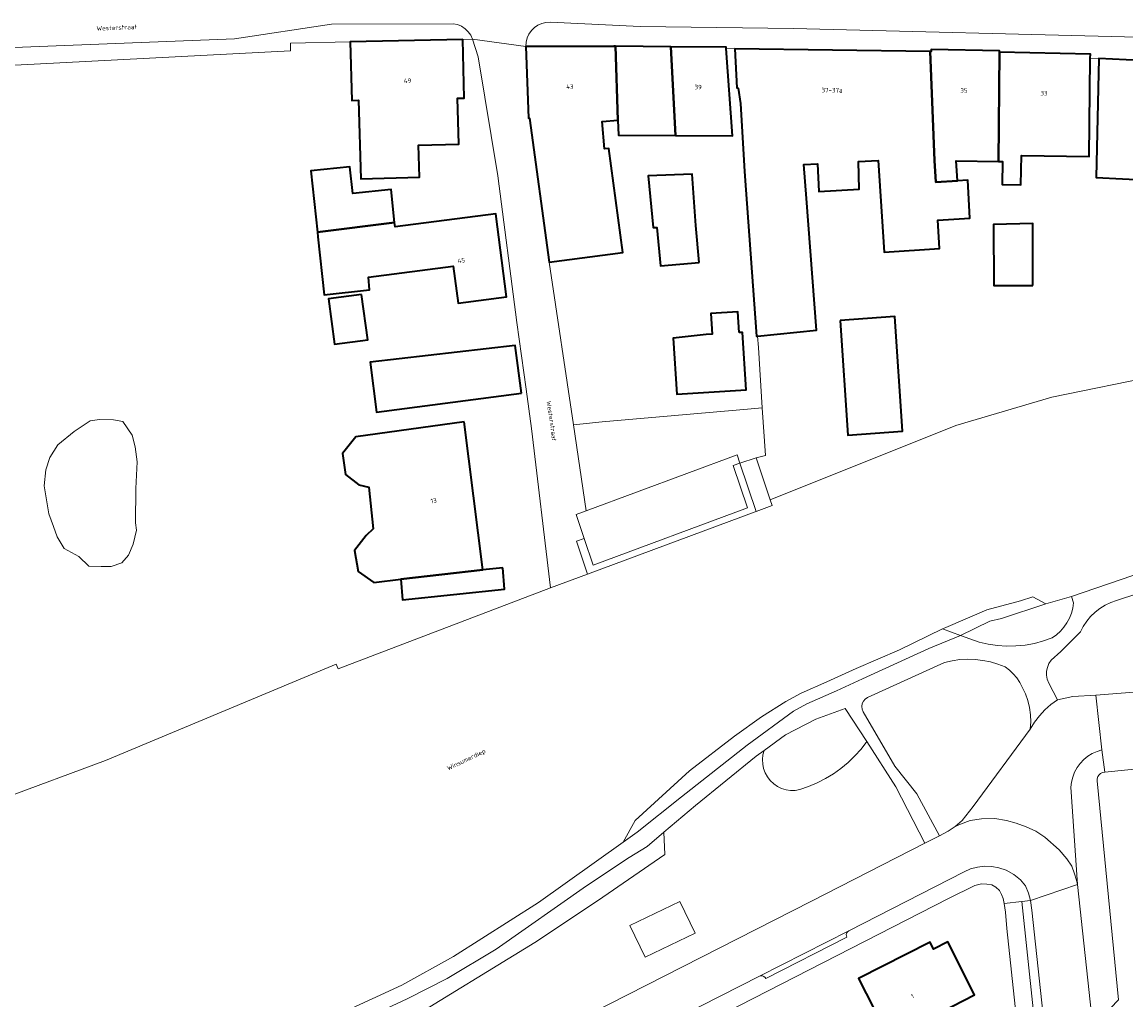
# Model space of a CAD drawing. Header units: metres. Extents: x 229229 to 231729, y 593167 to 595667.
# Tile 64 of 256: x 229903 to 230013, y 594553 to 594651. Entities that reach past the tile are written whole.
import ezdxf
from ezdxf.enums import TextEntityAlignment as Align

# ---------------------------------------------------------------- set-up
doc = ezdxf.new("R2010")
doc.units = ezdxf.units.M
for name, color, linetype, lineweight in [('B-WE-GR-BEPLANTING_CULTUUR_BOSPLANTSOEN-GV', 90, 'Continuous', 18), ('B-WE-GR-GROENVOORZIENING-GV', 80, 'Continuous', 18), ('B-WE-OG-BEBOUWING-GV', 7, 'Continuous', 35), ('B-WE-OG-BEBOUWING-T18', 10, 'Continuous', 18), ('B-WE-OG-BEBOUWING_SCHUUR-GV', 7, 'Continuous', 35), ('B-WE-OG-TERREIN_ERF-GV', 7, 'Continuous', 18), ('B-WE-OG-TOPOGRAFIE-T18', 10, 'Continuous', 18), ('B-WE-OG-WATER-GV', 130, 'Continuous', 18), ('B-WE-OG-WATER_SLOOT-GV', 120, 'Continuous', 18), ('B-WE-VH-VERHARDING_GESLOTEN-GV', 252, 'Continuous', 18), ('B-WE-VH-VERHARDING_HALFVERHARDING-GV', 252, 'Continuous', 18), ('B-WE-VH-VERHARDING_OPEN-GV', 252, 'Continuous', 18)]:
    doc.layers.add(name, color=color, linetype=linetype, lineweight=lineweight)
doc.styles.add('NLCS-ISO-M250-T18', font='NLCS-ISO.ttf', dxfattribs={"height": 0.45})

msp = doc.modelspace()

# ---------------------------------------------------------------- linework, layer by layer
at = {"layer": 'B-WE-GR-BEPLANTING_CULTUUR_BOSPLANTSOEN-GV'}
msp.add_lwpolyline([(230022.218, 594596.377), (230011.775, 594592.967), (230011.196, 594592.762), (230010.643, 594592.497), (230010.121, 594592.174), (230009.637, 594591.797), (230009.197, 594591.37), (230008.804, 594590.898), (230008.465, 594590.387), (230008.182, 594589.842), (230006.229, 594587.885), (230005.277, 594587.001), (230005.05, 594586.67), (230004.892, 594586.301), (230004.809, 594585.907), (230004.806, 594585.506), (230004.881, 594585.111), (230005.032, 594584.739), (230005.882, 594583.073), (230007.435, 594583.405), (230009.711, 594583.535), (230034.537, 594585.482)], dxfattribs=at)
at = {"layer": 'B-WE-GR-GROENVOORZIENING-GV'}
for points in [[(229973.597, 594606.434), (229975.018, 594602.205), (229959.627, 594596.473), (229958.732, 594599.138), (229957.961, 594598.879), (229959.068, 594595.585), (229975.78, 594601.809), (229975.879, 594601.846), (229974.262, 594606.657)], [(230007.494, 594592.723), (230007.292, 594593.351), (230004.737, 594592.618), (230000.313, 594591.171), (229999.159, 594590.89), (229996.238, 594589.481), (229998.083, 594588.816), (229998.988, 594588.609), (229999.906, 594588.476), (230000.832, 594588.417), (230001.76, 594588.434), (230002.683, 594588.526), (230003.596, 594588.692), (230004.493, 594588.931), (230005.367, 594589.242), (230005.798, 594589.547), (230006.192, 594589.9), (230006.541, 594590.297), (230006.842, 594590.731), (230007.091, 594591.197), (230007.284, 594591.689), (230007.419, 594592.2)], [(230003.176, 594580.14), (230003.232, 594580.857), (230003.213, 594581.577), (230003.118, 594582.29), (230002.948, 594582.989), (230002.706, 594583.667), (230002.393, 594584.315), (230002.142, 594584.794), (230001.841, 594585.243), (230001.492, 594585.655), (230001.1, 594586.027), (230000.669, 594586.354), (229999.951, 594586.631), (229999.212, 594586.846), (229998.458, 594586.998), (229997.694, 594587.087), (229996.925, 594587.111), (229996.156, 594587.071), (229995.394, 594586.966), (229994.643, 594586.798), (229986.982, 594583.29), (229986.748, 594583.14), (229986.564, 594582.932), (229986.445, 594582.682), (229986.398, 594582.408), (229986.429, 594582.132), (229986.535, 594581.875), (229989.706, 594576.467), (229991.887, 594573.697), (229994.131, 594569.514), (229995.009, 594569.964), (229995.716, 594570.422), (229996.41, 594571.045), (229997.51, 594572.422)], [(229986.892, 594578.894), (229984.757, 594582.212), (229981.828, 594581.123), (229978.798, 594579.574), (229976.665, 594578.029), (229976.549, 594577.583), (229976.503, 594577.125), (229976.527, 594576.665), (229976.62, 594576.214), (229976.781, 594575.782), (229977.005, 594575.38), (229977.288, 594575.017), (229977.623, 594574.701), (229978.002, 594574.439), (229978.417, 594574.238), (229978.857, 594574.103), (229979.313, 594574.036), (229979.773, 594574.039), (229980.228, 594574.112), (229981.104, 594574.415), (229981.957, 594574.781), (229982.78, 594575.208), (229983.571, 594575.692), (229984.324, 594576.233), (229985.037, 594576.827), (229985.705, 594577.471), (229986.324, 594578.161)], [(229939.131, 594552.322), (229940.717, 594550.835), (229953.826, 594558.863), (229960.082, 594563.022), (229966.784, 594567.638), (229966.69, 594569.888), (229965.003, 594568.461), (229963.233, 594567.345), (229958.966, 594564.533), (229949.987, 594558.224), (229945.076, 594555.288), (229941.102, 594553.272)], [(229968.281, 594562.964), (229969.798, 594559.799), (229964.819, 594557.413), (229963.302, 594560.578)]]:
    msp.add_lwpolyline(points, close=True, dxfattribs=at)
for points in [[(229957.591, 594550.864), (229981.405, 594562.996), (229992.681, 594568.771), (229989.788, 594574.392), (229986.892, 594578.894), (229986.324, 594578.161), (229985.705, 594577.471), (229985.037, 594576.827), (229984.324, 594576.233), (229983.571, 594575.692), (229982.78, 594575.208), (229981.957, 594574.781), (229981.104, 594574.415), (229980.228, 594574.112), (229979.773, 594574.039), (229979.313, 594574.036), (229978.857, 594574.103), (229978.417, 594574.238), (229978.002, 594574.439), (229977.623, 594574.701), (229977.288, 594575.017), (229977.005, 594575.38), (229976.781, 594575.782), (229976.62, 594576.214), (229976.527, 594576.665), (229976.503, 594577.125), (229976.549, 594577.583), (229976.665, 594578.029), (229975.882, 594577.461), (229969.818, 594572.535), (229966.69, 594569.888), (229966.784, 594567.638), (229960.082, 594563.022), (229953.826, 594558.863), (229940.717, 594550.835)], [(230030.606, 594577.871), (230010.602, 594575.849), (230010.391, 594575.816), (230010.197, 594575.727), (230010.034, 594575.587), (230009.916, 594575.409), (230009.851, 594575.206), (230009.844, 594574.992), (230011.976, 594553.159), (230011.181, 594552.34), (230013.867, 594528.447)]]:
    msp.add_lwpolyline(points, dxfattribs=at)
at = {"layer": 'B-WE-OG-BEBOUWING-GV'}
for points in [[(229946.66, 594648.891), (229935.438, 594648.637), (229935.601, 594642.801), (229936.26, 594642.82), (229936.479, 594634.979), (229942.325, 594635.143), (229942.236, 594638.335), (229946.266, 594638.448), (229946.138, 594643.017), (229946.796, 594643.035)], [(229961.848, 594648.208), (229961.711, 594648.209), (229961.698, 594648.179), (229952.943, 594648.192), (229953.21, 594641.053), (229953.301, 594641.047), (229955.246, 594626.686), (229962.608, 594627.64), (229961.213, 594638.015), (229960.761, 594637.964), (229960.536, 594640.695), (229962.103, 594640.854)], [(229962.103, 594640.854), (229962.155, 594639.358), (229967.837, 594639.312), (229967.368, 594648.162), (229961.848, 594648.208)], [(229967.368, 594648.162), (229967.837, 594639.312), (229973.519, 594639.265), (229972.898, 594647.97), (229972.888, 594648.117)], [(229993.224, 594647.692), (229973.758, 594647.959), (229973.948, 594644.046), (229974.089, 594644.024), (229974.321, 594642.502), (229974.712, 594635.712), (229975.899, 594619.3), (229976.023, 594619.313), (229981.883, 594619.913), (229980.885, 594633.041), (229980.614, 594636.406), (229981.984, 594636.472), (229982.118, 594633.742), (229986.154, 594633.95), (229986.082, 594636.715), (229988.025, 594636.832), (229988.616, 594627.692), (229994.157, 594628.056), (229993.99, 594630.879), (229997.177, 594631.068), (229996.953, 594634.85), (229995.936, 594634.79), (229993.766, 594634.662), (229993.639, 594636.805)], [(229993.224, 594647.692), (229993.639, 594636.805), (229993.766, 594634.662), (229995.936, 594634.79), (229995.813, 594636.775), (230000.017, 594636.717), (230000.114, 594647.624), (230000.116, 594647.734), (229993.314, 594647.866), (229993.3, 594647.691)], [(230000.017, 594636.717), (230000.408, 594636.711), (230000.376, 594634.42), (230002.26, 594634.393), (230002.301, 594637.325), (230009.047, 594637.23), (230009.166, 594647.028), (230009.171, 594647.428), (230000.114, 594647.624)], [(230016.833, 594646.659), (230010.01, 594646.987), (230009.752, 594635.111), (230014.988, 594634.868), (230014.79, 594630.6), (230016.53, 594630.519), (230016.728, 594634.786), (230016.796, 594636.249), (230016.32, 594636.271), (230016.392, 594637.716)], [(229939.857, 594630.652), (229939.503, 594633.931), (229935.68, 594633.519), (229935.391, 594636.202), (229931.501, 594635.782), (229932.162, 594629.66)], [(229970.215, 594626.654), (229969.878, 594630.349), (229969.493, 594635.441), (229965.103, 594635.292), (229965.609, 594630.147), (229965.997, 594630.151), (229966.332, 594626.315)], [(229932.162, 594629.66), (229932.21, 594629.214), (229932.835, 594623.427), (229937.36, 594623.92), (229937.262, 594625.201), (229945.702, 594626.273), (229946.176, 594622.602), (229951.012, 594623.224), (229949.947, 594631.498), (229939.906, 594630.205), (229939.857, 594630.652)], [(230003.452, 594624.367), (230003.426, 594630.539), (229999.525, 594630.442), (229999.55, 594624.35)], [(229936.567, 594623.471), (229933.262, 594623.029), (229933.868, 594618.5), (229937.173, 594618.942)], [(229974.17, 594619.664), (229974.04, 594621.744), (229971.354, 594621.576), (229971.484, 594619.496), (229970.885, 594619.459), (229967.623, 594619.118), (229967.97, 594613.517), (229974.87, 594613.945), (229974.514, 594619.686)], [(229984.233, 594620.886), (229985.005, 594609.449), (229990.464, 594609.826), (229989.685, 594621.258)], [(229952.485, 594613.631), (229951.868, 594618.363), (229937.418, 594616.716), (229938.066, 594611.746)], [(229946.802, 594610.763), (229935.981, 594609.262), (229934.677, 594607.63), (229934.956, 594605.532), (229936.279, 594604.478), (229937.282, 594604.244), (229937.729, 594600.097), (229937.03, 594599.458), (229935.872, 594597.934), (229936.211, 594595.86), (229937.802, 594594.77), (229940.464, 594595.081), (229948.638, 594596.034)], [(229986.445, 594544.635), (229990.998, 594546.182), (229989.846, 594548.435), (229993.807, 594550.444), (229993.3, 594551.446), (229997.645, 594553.649), (229994.964, 594558.936), (229993.552, 594558.22), (229993.208, 594558.897), (229986.088, 594555.287), (229987.603, 594552.298), (229983.748, 594550.181)]]:
    msp.add_lwpolyline(points, close=True, dxfattribs=at)
at = {"layer": 'B-WE-OG-BEBOUWING_SCHUUR-GV'}
msp.add_lwpolyline([(229950.639, 594596.203), (229948.638, 594596.034), (229940.464, 594595.081), (229940.658, 594593.019), (229950.818, 594594.094)], close=True, dxfattribs=at)
at = {"layer": 'B-WE-OG-TERREIN_ERF-GV'}
for points in [[(229900.843, 594573.23), (229911.068, 594577.007), (229930.04, 594584.953), (229934.042, 594586.617), (229934.231, 594586.148), (229955.377, 594594.21), (229953.5, 594610.1), (229952.969, 594614.018), (229952.049, 594620.66), (229950.124, 594635.286), (229948.189, 594647.15), (229947.628, 594648.912), (229946.66, 594648.891), (229946.796, 594643.035), (229946.138, 594643.017), (229946.266, 594638.448), (229942.236, 594638.335), (229942.325, 594635.143), (229936.479, 594634.979), (229936.26, 594642.82), (229935.601, 594642.801), (229935.438, 594648.637), (229929.478, 594648.502), (229929.5, 594647.74), (229895.599, 594645.978)], [(230014.988, 594634.868), (230009.752, 594635.111), (230010.01, 594646.987), (230009.166, 594647.028), (230009.047, 594637.23), (230002.301, 594637.325), (230002.26, 594634.393), (230000.376, 594634.42), (230000.408, 594636.711), (230000.017, 594636.717), (229995.813, 594636.775), (229995.936, 594634.79), (229996.953, 594634.85), (229997.177, 594631.068), (229993.99, 594630.879), (229994.157, 594628.056), (229988.616, 594627.692), (229988.025, 594636.832), (229986.082, 594636.715), (229986.154, 594633.95), (229982.118, 594633.742), (229981.984, 594636.472), (229980.614, 594636.406), (229980.885, 594633.041), (229981.883, 594619.913), (229976.023, 594619.313), (229976.107, 594618.195), (229976.49, 594612.159), (229976.799, 594607.42), (229975.865, 594607.196), (229977.277, 594602.995), (229995.769, 594610.396), (230005.335, 594613.217), (230016.049, 594615.427)], [(230003.191, 594538.513), (230000.856, 594560.257), (230000.712, 594561.894), (230000.578, 594562.769), (230000.48, 594563.251), (230000.321, 594563.668), (230000.112, 594564.045), (229999.768, 594564.39), (229999.341, 594564.614), (229998.862, 594564.703), (229998.337, 594564.721), (229997.658, 594564.573), (229995.025, 594563.269), (229960.345, 594545.489)]]:
    msp.add_lwpolyline(points, dxfattribs=at)
for points in [[(229967.837, 594639.312), (229962.155, 594639.358), (229962.103, 594640.854), (229960.536, 594640.695), (229960.761, 594637.964), (229961.213, 594638.015), (229962.608, 594627.64), (229955.246, 594626.686), (229957.667, 594610.486), (229960.527, 594610.773), (229975.013, 594612.031), (229976.49, 594612.159), (229976.107, 594618.195), (229976.023, 594619.313), (229975.899, 594619.3), (229974.712, 594635.712), (229974.321, 594642.502), (229974.089, 594644.024), (229973.948, 594644.046), (229973.758, 594647.959), (229972.898, 594647.97), (229973.519, 594639.265)], [(229932.21, 594629.214), (229932.162, 594629.66), (229931.501, 594635.782), (229935.391, 594636.202), (229935.68, 594633.519), (229939.503, 594633.931), (229939.857, 594630.652), (229939.906, 594630.205), (229949.947, 594631.498), (229951.012, 594623.224), (229946.176, 594622.602), (229945.702, 594626.273), (229937.262, 594625.201), (229937.36, 594623.92), (229932.835, 594623.427)], [(229966.332, 594626.315), (229965.997, 594630.151), (229965.609, 594630.147), (229965.103, 594635.292), (229969.493, 594635.441), (229969.878, 594630.349), (229970.215, 594626.654)], [(230003.452, 594624.367), (229999.55, 594624.35), (229999.525, 594630.442), (230003.426, 594630.539)], [(229933.262, 594623.029), (229936.567, 594623.471), (229937.173, 594618.942), (229933.868, 594618.5)], [(229971.484, 594619.496), (229971.354, 594621.576), (229974.04, 594621.744), (229974.17, 594619.664), (229974.514, 594619.686), (229974.87, 594613.945), (229967.97, 594613.517), (229967.623, 594619.118), (229970.885, 594619.459)], [(229989.685, 594621.258), (229990.464, 594609.826), (229985.005, 594609.449), (229984.233, 594620.886)], [(229951.868, 594618.363), (229952.485, 594613.631), (229938.066, 594611.746), (229937.418, 594616.716)], [(229914.059, 594600.714), (229914.142, 594599.958), (229913.801, 594598.581), (229913.356, 594597.469), (229912.67, 594596.717), (229911.615, 594596.343), (229910.638, 594596.343), (229909.407, 594596.371), (229908.408, 594597.344), (229906.949, 594598.157), (229906.244, 594599.309), (229905.86, 594600.339), (229905.4, 594601.618), (229904.95, 594604.395), (229905.116, 594605.994), (229905.509, 594607.22), (229906.302, 594608.488), (229907.926, 594609.809), (229909.533, 594610.87), (229910.455, 594611.016), (229911.861, 594610.977), (229912.796, 594610.809), (229913.699, 594609.437), (229913.994, 594608.289), (229914.199, 594606.78), (229914.072, 594604.136)], [(229946.802, 594610.763), (229948.638, 594596.034), (229940.464, 594595.081), (229937.802, 594594.77), (229936.211, 594595.86), (229935.872, 594597.934), (229937.03, 594599.458), (229937.729, 594600.097), (229937.282, 594604.244), (229936.279, 594604.478), (229934.956, 594605.532), (229934.677, 594607.63), (229935.981, 594609.262)], [(229980.948, 594549.108), (229982.116, 594549.756), (229983.194, 594550.355), (229983.388, 594549.983), (229983.748, 594550.181), (229987.603, 594552.298), (229986.088, 594555.287), (229993.208, 594558.897), (229993.552, 594558.22), (229994.964, 594558.936), (229997.645, 594553.649), (229993.3, 594551.446), (229993.807, 594550.444), (229989.846, 594548.435), (229990.998, 594546.182), (229986.445, 594544.635), (229986.308, 594544.588), (229985.027, 594544.167), (229983.714, 594543.735)]]:
    msp.add_lwpolyline(points, close=True, dxfattribs=at)
at = {"layer": 'B-WE-OG-WATER-GV'}
for points in [[(230016.049, 594615.427), (230005.335, 594613.217), (229995.769, 594610.396), (229977.277, 594602.995), (229977.455, 594602.433), (229975.879, 594601.846), (229975.78, 594601.809), (229959.068, 594595.585), (229955.377, 594594.21), (229934.231, 594586.148), (229934.042, 594586.617), (229930.04, 594584.953), (229911.068, 594577.007), (229900.843, 594573.23)], [(229931.708, 594550.539), (229940.57, 594554.634), (229945.713, 594557.47), (229954.181, 594562.871), (229962.616, 594568.874), (229963.806, 594571.032), (229969.242, 594575.998), (229973.721, 594579.438), (229976.405, 594581.368), (229978.838, 594582.885), (229980.357, 594583.718), (229982.93, 594584.841), (229985.844, 594586.196), (229990.142, 594588.043), (229994.439, 594590.129), (229994.762, 594590.286), (229998.864, 594592.026), (230002.215, 594592.937), (230003.424, 594593.326), (230004.737, 594592.618), (230007.292, 594593.351), (230013.388, 594595.46)]]:
    msp.add_lwpolyline(points, dxfattribs=at)
msp.add_lwpolyline([(229914.072, 594604.136), (229914.199, 594606.78), (229913.994, 594608.289), (229913.699, 594609.437), (229912.796, 594610.809), (229911.861, 594610.977), (229910.455, 594611.016), (229909.533, 594610.87), (229907.926, 594609.809), (229906.302, 594608.488), (229905.509, 594607.22), (229905.116, 594605.994), (229904.95, 594604.395), (229905.4, 594601.618), (229905.86, 594600.339), (229906.244, 594599.309), (229906.949, 594598.157), (229908.408, 594597.344), (229909.407, 594596.371), (229910.638, 594596.343), (229911.615, 594596.343), (229912.67, 594596.717), (229913.356, 594597.469), (229913.801, 594598.581), (229914.142, 594599.958), (229914.059, 594600.714)], close=True, dxfattribs=at)
at = {"layer": 'B-WE-OG-WATER_SLOOT-GV'}
for points in [[(229994.439, 594590.129), (229996.238, 594589.481), (229999.159, 594590.89), (230000.313, 594591.171), (230004.737, 594592.618), (230003.424, 594593.326), (230002.215, 594592.937), (229998.864, 594592.026), (229994.762, 594590.286)], [(229962.616, 594568.874), (229964.008, 594569.879), (229968.426, 594573.381), (229974.972, 594578.547), (229979.603, 594581.933), (229980.923, 594582.649), (229983.871, 594583.959), (229986.478, 594585.171), (229993.09, 594588.175), (229996.238, 594589.481), (229994.439, 594590.129), (229990.142, 594588.043), (229985.844, 594586.196), (229982.93, 594584.841), (229980.357, 594583.718), (229978.838, 594582.885), (229976.405, 594581.368), (229973.721, 594579.438), (229969.242, 594575.998), (229963.806, 594571.032)]]:
    msp.add_lwpolyline(points, close=True, dxfattribs=at)
at = {"layer": 'B-WE-VH-VERHARDING_GESLOTEN-GV'}
msp.add_lwpolyline([(230037.693, 594585.729), (230034.537, 594585.482), (230009.711, 594583.535), (230010.331, 594578.074), (230010.602, 594575.849), (230030.606, 594577.871), (230030.817, 594575.781), (230038.673, 594576.575), (230038.211, 594580.893)], close=True, dxfattribs=at)
at = {"layer": 'B-WE-VH-VERHARDING_HALFVERHARDING-GV'}
for points in [[(229939.131, 594552.322), (229941.102, 594553.272), (229945.076, 594555.288), (229949.987, 594558.224), (229958.966, 594564.533), (229963.233, 594567.345), (229965.003, 594568.461), (229966.69, 594569.888), (229969.818, 594572.535), (229975.882, 594577.461), (229976.665, 594578.029), (229978.798, 594579.574), (229981.828, 594581.123), (229984.757, 594582.212), (229986.892, 594578.894), (229989.788, 594574.392), (229992.681, 594568.771), (229994.131, 594569.514), (229991.887, 594573.697), (229989.706, 594576.467), (229986.535, 594581.875), (229986.429, 594582.132), (229986.398, 594582.408), (229986.445, 594582.682), (229986.564, 594582.932), (229986.748, 594583.14), (229986.982, 594583.29), (229994.643, 594586.798), (229995.394, 594586.966), (229996.156, 594587.071), (229996.925, 594587.111), (229997.694, 594587.087), (229998.458, 594586.998), (229999.212, 594586.846), (229999.951, 594586.631), (230000.669, 594586.354), (230001.1, 594586.027), (230001.492, 594585.655), (230001.841, 594585.243), (230002.142, 594584.794), (230002.393, 594584.315), (230002.706, 594583.667), (230002.948, 594582.989), (230003.118, 594582.29), (230003.213, 594581.577), (230003.232, 594580.857), (230003.176, 594580.14), (230003.605, 594580.821), (230004.095, 594581.46), (230004.64, 594582.051), (230005.238, 594582.59), (230005.882, 594583.073), (230005.032, 594584.739), (230004.881, 594585.111), (230004.806, 594585.506), (230004.809, 594585.907), (230004.892, 594586.301), (230005.05, 594586.67), (230005.277, 594587.001), (230006.229, 594587.885), (230008.182, 594589.842), (230008.465, 594590.387), (230008.804, 594590.898), (230009.197, 594591.37), (230009.637, 594591.797), (230010.121, 594592.174), (230010.643, 594592.497), (230011.196, 594592.762), (230011.775, 594592.967), (230022.218, 594596.377)], [(230013.388, 594595.46), (230007.292, 594593.351), (230007.494, 594592.723), (230007.419, 594592.2), (230007.284, 594591.689), (230007.091, 594591.197), (230006.842, 594590.731), (230006.541, 594590.297), (230006.192, 594589.9), (230005.798, 594589.547), (230005.367, 594589.242), (230004.493, 594588.931), (230003.596, 594588.692), (230002.683, 594588.526), (230001.76, 594588.434), (230000.832, 594588.417), (229999.906, 594588.476), (229998.988, 594588.609), (229998.083, 594588.816), (229996.238, 594589.481), (229993.09, 594588.175), (229986.478, 594585.171), (229983.871, 594583.959), (229980.923, 594582.649), (229979.603, 594581.933), (229974.972, 594578.547), (229968.426, 594573.381), (229964.008, 594569.879), (229962.616, 594568.874), (229954.181, 594562.871), (229945.713, 594557.47), (229940.57, 594554.634), (229931.708, 594550.539)]]:
    msp.add_lwpolyline(points, dxfattribs=at)
at = {"layer": 'B-WE-VH-VERHARDING_OPEN-GV'}
for points in [[(229892.594, 594647.713), (229923.918, 594648.952), (229933.577, 594650.413), (229945.702, 594650.451), (229946.124, 594650.36), (229946.522, 594650.192), (229946.883, 594649.955), (229947.195, 594649.655), (229947.446, 594649.304), (229947.628, 594648.912), (229952.943, 594648.192), (229952.969, 594648.616), (229953.07, 594649.028), (229953.244, 594649.416), (229953.485, 594649.766), (229953.785, 594650.067), (229954.133, 594650.309), (229954.52, 594650.484), (229954.932, 594650.588), (229955.356, 594650.615), (229964.304, 594650.159), (229979.612, 594649.962), (230013.894, 594649.095)], [(229895.599, 594645.978), (229929.5, 594647.74), (229929.478, 594648.502), (229935.438, 594648.637), (229946.66, 594648.891), (229947.628, 594648.912), (229947.446, 594649.304), (229947.195, 594649.655), (229946.883, 594649.955), (229946.522, 594650.192), (229946.124, 594650.36), (229945.702, 594650.451), (229933.577, 594650.413), (229923.918, 594648.952), (229892.594, 594647.713)], [(230013.894, 594649.095), (229979.612, 594649.962), (229964.304, 594650.159), (229955.356, 594650.615), (229954.932, 594650.588), (229954.52, 594650.484), (229954.133, 594650.309), (229953.785, 594650.067), (229953.485, 594649.766), (229953.244, 594649.416), (229953.07, 594649.028), (229952.969, 594648.616), (229952.943, 594648.192), (229961.698, 594648.179), (229961.711, 594648.209), (229961.848, 594648.208), (229967.368, 594648.162), (229972.888, 594648.117), (229972.898, 594647.97), (229973.758, 594647.959), (229993.224, 594647.692), (229993.3, 594647.691), (229993.314, 594647.866), (230000.116, 594647.734), (230000.114, 594647.624), (230009.171, 594647.428), (230009.166, 594647.028), (230010.01, 594646.987), (230016.833, 594646.659)], [(229960.741, 594547.634), (229976.215, 594555.519), (229985.095, 594560.045), (229996.594, 594565.905), (229997.234, 594566.226), (229997.931, 594566.4), (229998.648, 594566.479), (229999.346, 594566.446), (230000.057, 594566.309), (230000.775, 594566.084), (230001.543, 594565.648), (230002.214, 594565.136), (230002.708, 594564.522), (230003.002, 594563.786), (230003.219, 594563.048), (230007.883, 594564.672), (230007.751, 594565.204), (230007.595, 594565.72), (230007.312, 594566.495), (230006.819, 594567.214), (230006.063, 594568.115), (230004.629, 594569.39), (230003.741, 594569.983), (230002.786, 594570.406), (230001.791, 594570.764), (230000.818, 594571.025), (229999.668, 594571.234), (229998.312, 594571.206), (229997.192, 594571.033), (229996.224, 594570.68), (229995.716, 594570.422), (229995.009, 594569.964), (229994.131, 594569.514), (229992.681, 594568.771), (229981.405, 594562.996), (229957.591, 594550.864)], [(229960.345, 594545.489), (229995.025, 594563.269), (229997.658, 594564.573), (229998.337, 594564.721), (229998.862, 594564.703), (229999.341, 594564.614), (229999.768, 594564.39), (230000.112, 594564.045), (230000.321, 594563.668), (230000.48, 594563.251), (230000.578, 594562.769), (230002.354, 594562.957), (230003.219, 594563.048), (230003.002, 594563.786), (230002.708, 594564.522), (230002.214, 594565.136), (230001.543, 594565.648), (230000.775, 594566.084), (230000.057, 594566.309), (229999.346, 594566.446), (229998.648, 594566.479), (229997.931, 594566.4), (229997.234, 594566.226), (229996.594, 594565.905), (229985.095, 594560.045), (229984.98, 594559.951), (229984.899, 594559.826), (229984.86, 594559.683), (229984.868, 594559.534), (229984.921, 594559.395), (229976.842, 594555.278), (229976.761, 594555.403), (229976.646, 594555.496), (229976.507, 594555.55), (229976.359, 594555.558), (229976.215, 594555.519), (229960.741, 594547.634)]]:
    msp.add_lwpolyline(points, dxfattribs=at)
for points in [[(229957.667, 594610.486), (229955.246, 594626.686), (229953.301, 594641.047), (229953.21, 594641.053), (229952.943, 594648.192), (229947.628, 594648.912), (229948.189, 594647.15), (229950.124, 594635.286), (229952.049, 594620.66), (229952.969, 594614.018), (229953.5, 594610.1), (229955.377, 594594.21), (229959.068, 594595.585), (229957.961, 594598.879), (229958.732, 594599.138), (229957.931, 594601.519), (229958.95, 594601.898)], [(229975.013, 594612.031), (229960.527, 594610.773), (229957.667, 594610.486), (229958.95, 594601.898), (229973.98, 594607.496), (229974.262, 594606.657), (229975.865, 594607.196), (229976.799, 594607.42), (229976.49, 594612.159)], [(229959.627, 594596.473), (229975.018, 594602.205), (229973.597, 594606.434), (229974.262, 594606.657), (229973.98, 594607.496), (229958.95, 594601.898), (229957.931, 594601.519), (229958.732, 594599.138)], [(229975.879, 594601.846), (229977.455, 594602.433), (229977.277, 594602.995), (229975.865, 594607.196), (229974.262, 594606.657)], [(230010.331, 594578.074), (230009.711, 594583.535), (230007.435, 594583.405), (230005.882, 594583.073), (230005.238, 594582.59), (230004.64, 594582.051), (230004.095, 594581.46), (230003.605, 594580.821), (230003.176, 594580.14), (229997.51, 594572.422), (229996.41, 594571.045), (229995.716, 594570.422), (229996.224, 594570.68), (229997.192, 594571.033), (229998.312, 594571.206), (229999.668, 594571.234), (230000.818, 594571.025), (230001.791, 594570.764), (230002.786, 594570.406), (230003.741, 594569.983), (230004.629, 594569.39), (230006.063, 594568.115), (230006.819, 594567.214), (230007.312, 594566.495), (230007.595, 594565.72), (230007.751, 594565.204), (230007.883, 594564.672), (230007.226, 594574.351), (230007.286, 594574.867), (230007.412, 594575.371), (230007.602, 594575.855), (230007.852, 594576.31), (230008.158, 594576.73), (230008.516, 594577.107), (230008.919, 594577.434), (230009.361, 594577.708), (230009.834, 594577.922)], [(230009.844, 594574.992), (230009.851, 594575.206), (230009.916, 594575.409), (230010.034, 594575.587), (230010.197, 594575.727), (230010.391, 594575.816), (230010.602, 594575.849), (230010.331, 594578.074), (230009.834, 594577.922), (230009.361, 594577.708), (230008.919, 594577.434), (230008.516, 594577.107), (230008.158, 594576.73), (230007.852, 594576.31), (230007.602, 594575.855), (230007.412, 594575.371), (230007.286, 594574.867), (230007.226, 594574.351), (230007.883, 594564.672), (230009.406, 594550.512), (230009.711, 594550.826), (230011.181, 594552.34), (230011.976, 594553.159)], [(230009.589, 594548.752), (230009.406, 594550.512), (230007.883, 594564.672), (230003.219, 594563.048), (230003.356, 594562.115), (230004.819, 594548.249)], [(229968.281, 594562.964), (229963.302, 594560.578), (229964.819, 594557.413), (229969.798, 594559.799)], [(230000.578, 594562.769), (230000.712, 594561.894), (230000.856, 594560.257), (230003.191, 594538.513), (230005.719, 594516.014), (230008.324, 594493.334), (230008.312, 594492.919), (230008.259, 594492.576), (230008.131, 594492.246), (230007.928, 594491.872), (230007.387, 594491.424), (230006.972, 594491.275), (230010.076, 594491.87), (230009.846, 594494.28), (230007.772, 594512.893), (230007.364, 594516.405), (230006.304, 594525.517), (230006.211, 594526.399), (230005.74, 594530.858), (230002.354, 594562.957)], [(230004.899, 594547.49), (230004.819, 594548.249), (230003.356, 594562.115), (230003.219, 594563.048), (230002.354, 594562.957), (230005.74, 594530.858), (230006.146, 594530.901), (230006.292, 594530.932), (230006.42, 594531.006), (230006.52, 594531.117), (230006.581, 594531.253), (230006.596, 594531.401)], [(229984.921, 594559.395), (229984.868, 594559.534), (229984.86, 594559.683), (229984.899, 594559.826), (229984.98, 594559.951), (229985.095, 594560.045), (229976.215, 594555.519), (229976.359, 594555.558), (229976.507, 594555.55), (229976.646, 594555.496), (229976.761, 594555.403), (229976.842, 594555.278)]]:
    msp.add_lwpolyline(points, close=True, dxfattribs=at)

# ---------------------------------------------------------------- texts
at = {"layer": 'B-WE-OG-BEBOUWING-T18', "style": 'NLCS-ISO-M250-T18'}
for s, rotation, p in [('49', 1.6, (229941.14, 594644.765)), ('39', 359.6, (229970.095, 594644.14)), ('37-37a', 359.3, (229983.436, 594643.826)), ('35', 358.9, (229996.578, 594643.803)), ('33', 358.8, (230004.556, 594643.527)), ('45', 7.3, (229946.512, 594626.85)), ('13', 7.9, (229943.751, 594602.904)), ('1', 26.8, (229991.457, 594553.524))]:
    msp.add_text(s, height=0.45, rotation=rotation, dxfattribs=at).set_placement(p, align=Align.MIDDLE)
msp.add_text('43', height=0.45, dxfattribs=at).set_placement((229957.315, 594644.186), align=Align.MIDDLE)
at = {"layer": 'B-WE-OG-TOPOGRAFIE-T18', "style": 'NLCS-ISO-M250-T18'}
for s, rotation, p in [('Westerstraat', 2.3, (229912.172, 594650.065)), ('Westerstraat', 278.1, (229955.501, 594610.865)), ('Winsumerdiep', 25.7, (229947.026, 594577.058))]:
    msp.add_text(s, height=0.45, rotation=rotation, dxfattribs=at).set_placement(p, align=Align.MIDDLE)

doc.saveas('drawing.dxf')
